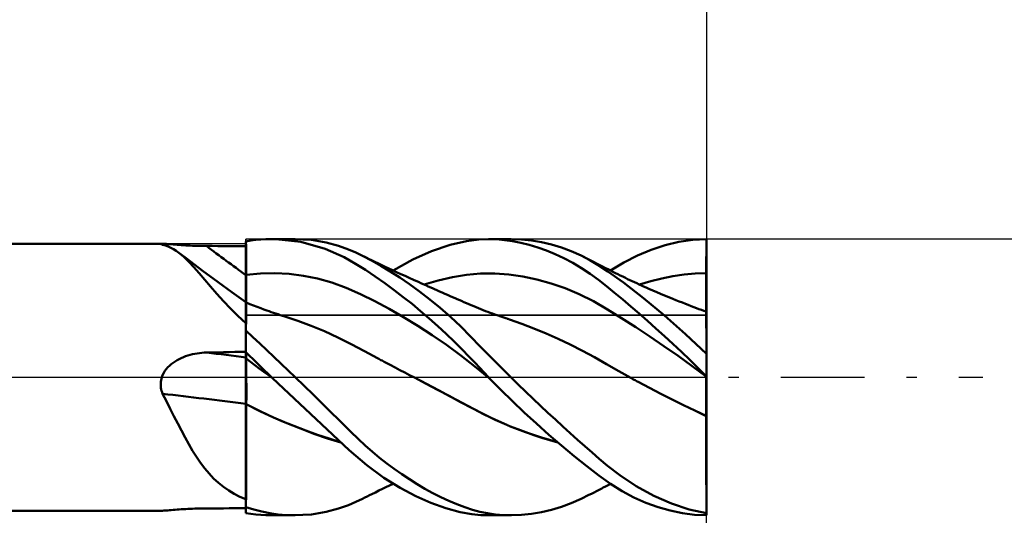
# Model space of a CAD drawing. Header units: millimetres. Extents: x -53 to 76, y -37 to 40.
# Tile 4 of 7: x 11 to 32, y -3 to 8. Entities that reach past the tile are written whole.
import ezdxf

# ---------------------------------------------------------------- set-up
doc = ezdxf.new("R2010")
doc.units = ezdxf.units.MM
doc.header["$LTSCALE"] = 4.55
doc.linetypes.add('LONGDASH_DASH', pattern=[0.85, 0.4, -0.2, 0.05, -0.2])
for name, color, linetype in [('1', 4, 'CONTINUOUS'), ('2', 7, 'CONTINUOUS'), ('4', 2, 'LONGDASH_DASH'), ('CUT', 1, 'CONTINUOUS'), ('NOCUT', 7, 'CONTINUOUS'), ('SK2', 7, 'CONTINUOUS'), ('SK4', 2, 'LONGDASH_DASH')]:
    doc.layers.add(name, color=color, linetype=linetype)

msp = doc.modelspace()

# ---------------------------------------------------------------- linework, layer by layer
at = {"layer": '1', "color": 4, "linetype": 'CONTINUOUS', "lineweight": 50}
for p, q in [((16.323, 2.991), (16.432, 2.997)), ((16.432, 2.997), (16.541, 3)), ((16.651, 2.999), (16.541, 3)), ((16.559, 3), (17.068, 3)), ((17.189, 2.939), (16.651, 2.999)), ((17.42, 2.981), (17.048, 3)), ((21.058, 2.992), (21.268, 3)), ((21.267, 3), (21.75, 3)), ((21.44, 2.995), (21.268, 3)), ((21.615, 2.979), (21.44, 2.995)), ((21.982, 2.991), (21.766, 3)), ((25.704, 2.984), (26, 3)), ((25.999, 2.89), (26, 2.995)), ((25.999, 2.89), (26, 2.995)), ((26, 2.999), (26, 3)), ((26, 2.998), (26, 2.999)), ((26, 2.997), (26, 2.998)), ((26, 2.997), (26, 2.997)), ((26, 2.996), (26, 2.997)), ((26, 2.995), (26, 2.996)), ((26, 2.89), (26, 2.995)), ((0.173, 2.9), (14.172, 2.9)), ((14.148, 2.895), (14.149, 2.897)), ((14.15, 2.893), (14.148, 2.895)), ((14.149, 2.897), (14.151, 2.898)), ((14.153, 2.891), (14.15, 2.893)), ((14.151, 2.898), (14.156, 2.899)), ((14.158, 2.889), (14.153, 2.891)), ((14.156, 2.899), (14.163, 2.9)), ((14.164, 2.887), (14.158, 2.889)), ((14.163, 2.9), (14.172, 2.9)), ((14.171, 2.884), (14.164, 2.887)), ((14.18, 2.881), (14.171, 2.884)), ((14.191, 2.9), (14.172, 2.9)), ((14.19, 2.878), (14.18, 2.881)), ((14.251, 2.86), (14.19, 2.878)), ((14.213, 2.898), (14.191, 2.9)), ((14.24, 2.897), (14.213, 2.898)), ((14.27, 2.895), (14.24, 2.897)), ((14.311, 2.838), (14.251, 2.86)), ((14.303, 2.892), (14.27, 2.895)), ((14.339, 2.889), (14.303, 2.892)), ((14.37, 2.811), (14.311, 2.838)), ((14.378, 2.886), (14.339, 2.889)), ((14.428, 2.779), (14.37, 2.811)), ((14.418, 2.883), (14.378, 2.886)), ((14.461, 2.879), (14.418, 2.883)), ((14.504, 2.876), (14.461, 2.879)), ((14.549, 2.873), (14.504, 2.876)), ((14.595, 2.87), (14.549, 2.873)), ((14.643, 2.867), (14.595, 2.87)), ((14.691, 2.864), (14.643, 2.867)), ((14.739, 2.861), (14.691, 2.864)), ((14.788, 2.859), (14.739, 2.861)), ((14.838, 2.857), (14.788, 2.859)), ((14.888, 2.855), (14.838, 2.857)), ((14.939, 2.853), (14.888, 2.855)), ((14.99, 2.852), (14.939, 2.853)), ((15.041, 2.851), (14.99, 2.852)), ((15.092, 2.85), (15.041, 2.851)), ((15.143, 2.85), (15.092, 2.85)), ((15.265, 2.85), (15.143, 2.85)), ((15.388, 2.849), (15.265, 2.85)), ((15.51, 2.849), (15.388, 2.849)), ((15.633, 2.848), (15.51, 2.849)), ((15.755, 2.848), (15.633, 2.848)), ((15.878, 2.847), (15.755, 2.848)), ((16, 2.847), (15.878, 2.847)), ((16, 2.95), (16.107, 2.968)), ((16, 2.949), (16, 2.95)), ((16, 2.948), (16, 2.949)), ((16, 2.947), (16, 2.948)), ((16, 2.946), (16, 2.947)), ((16, 2.947), (16, 2.947)), ((16, 2.945), (16, 2.946)), ((16.001, 2.842), (16, 2.945)), ((16.001, 2.842), (16, 2.945)), ((16, 2.932), (16, 2.945)), ((16, 2.847), (16, 2.945)), ((16, 2.918), (16, 2.932)), ((16, 2.905), (16, 2.918)), ((16, 2.892), (16, 2.905)), ((16, 2.878), (16, 2.892)), ((16, 2.865), (16, 2.878)), ((16, 2.852), (16, 2.865)), ((16, 2.762), (16, 2.852)), ((16.001, 2.739), (16.001, 2.842)), ((16.001, 2.739), (16.001, 2.842)), ((16.107, 2.968), (16.215, 2.981)), ((16.215, 2.981), (16.323, 2.991)), ((17.718, 2.791), (17.189, 2.939)), ((17.743, 2.927), (17.42, 2.981)), ((18.13, 2.608), (17.718, 2.791)), ((18.012, 2.854), (17.743, 2.927)), ((18.225, 2.777), (18.012, 2.854)), ((20.032, 2.736), (20.434, 2.874)), ((20.434, 2.874), (20.791, 2.958)), ((20.791, 2.958), (21.058, 2.992)), ((21.79, 2.954), (21.615, 2.979)), ((21.969, 2.918), (21.79, 2.954)), ((22.151, 2.873), (21.969, 2.918)), ((22.199, 2.968), (21.982, 2.991)), ((22.337, 2.816), (22.151, 2.873)), ((22.417, 2.931), (22.199, 2.968)), ((22.525, 2.749), (22.337, 2.816)), ((22.633, 2.88), (22.417, 2.931)), ((22.85, 2.815), (22.633, 2.88)), ((23.064, 2.735), (22.85, 2.815)), ((24.801, 2.77), (25.101, 2.868)), ((25.101, 2.868), (25.403, 2.939)), ((25.403, 2.939), (25.704, 2.984)), ((25.998, 2.679), (25.999, 2.784)), ((25.998, 2.679), (25.999, 2.784)), ((25.999, 2.784), (25.999, 2.89)), ((25.999, 2.784), (25.999, 2.89)), ((26, 2.784), (26, 2.89)), ((26, 2.679), (26, 2.784)), ((14.486, 2.742), (14.428, 2.779)), ((14.544, 2.7), (14.486, 2.742)), ((14.651, 2.611), (14.544, 2.7)), ((14.669, 2.605), (14.544, 2.7)), ((14.759, 2.507), (14.651, 2.611)), ((14.794, 2.511), (14.669, 2.605)), ((16, 2.672), (16, 2.762)), ((16, 2.582), (16, 2.672)), ((16, 2.492), (16, 2.582)), ((16.002, 2.635), (16.001, 2.739)), ((16.002, 2.635), (16.001, 2.739)), ((16.003, 2.532), (16.002, 2.635)), ((16.003, 2.532), (16.002, 2.635)), ((18.38, 2.465), (18.13, 2.608)), ((18.384, 2.707), (18.225, 2.777)), ((18.528, 2.639), (18.384, 2.707)), ((18.727, 2.536), (18.528, 2.639)), ((18.578, 2.614), (18.528, 2.639)), ((18.627, 2.59), (18.578, 2.614)), ((18.677, 2.565), (18.627, 2.59)), ((19.625, 2.553), (20.032, 2.736)), ((22.715, 2.671), (22.525, 2.749)), ((22.906, 2.582), (22.715, 2.671)), ((23.097, 2.481), (22.906, 2.582)), ((23.277, 2.64), (23.064, 2.735)), ((23.334, 2.613), (23.277, 2.641)), ((23.465, 2.544), (23.277, 2.64)), ((23.39, 2.586), (23.334, 2.613)), ((23.446, 2.558), (23.39, 2.586)), ((24.207, 2.495), (24.502, 2.646)), ((24.502, 2.646), (24.801, 2.77)), ((25.997, 2.574), (25.998, 2.679)), ((25.997, 2.574), (25.998, 2.679)), ((25.997, 2.469), (25.997, 2.574)), ((25.997, 2.469), (25.997, 2.574)), ((26, 2.574), (26, 2.679)), ((26, 2.469), (26, 2.574)), ((14.871, 2.389), (14.759, 2.507)), ((15.05, 2.32), (14.794, 2.511)), ((14.986, 2.258), (14.871, 2.389)), ((16, 2.402), (16, 2.492)), ((16, 2.312), (16, 2.402)), ((16.003, 2.429), (16.003, 2.532)), ((16.003, 2.429), (16.003, 2.532)), ((16.004, 2.326), (16.003, 2.429)), ((16.004, 2.326), (16.003, 2.429)), ((18.594, 2.331), (18.38, 2.465)), ((18.727, 2.541), (18.677, 2.565)), ((18.802, 2.505), (18.727, 2.541)), ((18.929, 2.422), (18.727, 2.536)), ((18.877, 2.469), (18.802, 2.505)), ((18.952, 2.433), (18.877, 2.469)), ((19.132, 2.299), (18.929, 2.422)), ((19.026, 2.397), (18.952, 2.433)), ((19.104, 2.361), (19.026, 2.397)), ((19.182, 2.324), (19.104, 2.361)), ((19.2, 2.316), (19.625, 2.553)), ((23.288, 2.368), (23.097, 2.481)), ((23.477, 2.244), (23.288, 2.368)), ((23.503, 2.53), (23.446, 2.558)), ((23.649, 2.435), (23.465, 2.544)), ((23.559, 2.501), (23.503, 2.53)), ((23.615, 2.473), (23.559, 2.501)), ((23.671, 2.444), (23.615, 2.473)), ((23.862, 2.295), (23.649, 2.435)), ((23.727, 2.414), (23.671, 2.444)), ((23.757, 2.399), (23.727, 2.414)), ((23.81, 2.371), (23.757, 2.399)), ((23.863, 2.344), (23.81, 2.371)), ((23.917, 2.316), (24.207, 2.495)), ((25.996, 2.363), (25.997, 2.469)), ((25.996, 2.363), (25.997, 2.469)), ((25.996, 2.258), (25.996, 2.363)), ((25.996, 2.258), (25.996, 2.363)), ((26, 2.363), (26, 2.469)), ((26, 2.258), (26, 2.363)), ((15.106, 2.118), (14.986, 2.258)), ((15.394, 2.066), (15.05, 2.32)), ((16, 2.222), (16, 2.312)), ((16, 2.222), (16.001, 2.222)), ((16, 2.148), (16, 2.222)), ((16, 2.076), (16, 2.148)), ((16.001, 2.222), (16.002, 2.222)), ((16.001, 2.222), (16.001, 2.222)), ((16.002, 2.222), (16.004, 2.222)), ((16.004, 2.222), (16.004, 2.326)), ((16.004, 2.222), (16.004, 2.326)), ((16.004, 2.222), (16.315, 2.252)), ((16.005, 2.183), (16.004, 2.222)), ((16.005, 2.183), (16.004, 2.222)), ((16.005, 2.144), (16.005, 2.183)), ((16.005, 2.144), (16.005, 2.183)), ((16.005, 2.106), (16.005, 2.144)), ((16.005, 2.106), (16.005, 2.144)), ((16.315, 2.252), (16.626, 2.258)), ((16.936, 2.242), (16.626, 2.258)), ((17.247, 2.203), (16.936, 2.242)), ((17.557, 2.141), (17.247, 2.203)), ((17.868, 2.055), (17.557, 2.141)), ((18.806, 2.19), (18.594, 2.331)), ((19.014, 2.044), (18.806, 2.19)), ((19.34, 2.165), (19.132, 2.299)), ((19.272, 2.282), (19.182, 2.324)), ((19.363, 2.24), (19.272, 2.282)), ((19.554, 2.019), (19.34, 2.165)), ((19.454, 2.199), (19.363, 2.24)), ((19.545, 2.157), (19.454, 2.199)), ((19.636, 2.116), (19.545, 2.157)), ((20.176, 2.102), (20.483, 2.175)), ((20.483, 2.175), (20.789, 2.226)), ((20.789, 2.226), (21.095, 2.254)), ((21.095, 2.254), (21.402, 2.256)), ((21.708, 2.233), (21.402, 2.256)), ((22.014, 2.188), (21.708, 2.233)), ((22.32, 2.123), (22.014, 2.188)), ((23.656, 2.114), (23.477, 2.244)), ((24.196, 2.056), (23.862, 2.295)), ((23.916, 2.317), (23.863, 2.344)), ((23.969, 2.29), (23.916, 2.317)), ((24.023, 2.263), (23.969, 2.29)), ((24.076, 2.236), (24.023, 2.263)), ((24.129, 2.21), (24.076, 2.236)), ((24.182, 2.184), (24.129, 2.21)), ((24.24, 2.156), (24.182, 2.184)), ((24.289, 2.132), (24.24, 2.156)), ((24.79, 2.085), (25.031, 2.145)), ((25.031, 2.145), (25.272, 2.193)), ((25.272, 2.193), (25.513, 2.228)), ((25.513, 2.228), (25.754, 2.25)), ((25.754, 2.25), (25.996, 2.258)), ((25.995, 2.219), (25.996, 2.258)), ((25.995, 2.219), (25.996, 2.258)), ((25.995, 2.18), (25.995, 2.219)), ((25.995, 2.18), (25.995, 2.219)), ((25.995, 2.141), (25.995, 2.18)), ((25.995, 2.141), (25.995, 2.18)), ((25.995, 2.103), (25.995, 2.141)), ((25.995, 2.103), (25.995, 2.141)), ((25.996, 2.258), (25.996, 2.258)), ((25.996, 2.258), (25.997, 2.258)), ((25.997, 2.258), (25.998, 2.258)), ((25.998, 2.258), (25.999, 2.258)), ((25.999, 2.258), (26, 2.258)), ((25.999, 2.258), (25.999, 2.258)), ((26, 2.219), (26, 2.258)), ((26, 2.18), (26, 2.219)), ((26, 2.141), (26, 2.18)), ((26, 2.102), (26, 2.141)), ((15.232, 1.97), (15.106, 2.118)), ((15.367, 1.814), (15.232, 1.97)), ((15.696, 1.846), (15.394, 2.066)), ((16, 2.007), (16, 2.076)), ((16, 1.941), (16, 2.007)), ((16, 1.877), (16, 1.941)), ((16.005, 2.069), (16.005, 2.106)), ((16.005, 2.069), (16.005, 2.106)), ((16.006, 2.032), (16.005, 2.069)), ((16.006, 2.032), (16.005, 2.069)), ((16.006, 1.996), (16.006, 2.032)), ((16.006, 1.996), (16.006, 2.032)), ((16.006, 1.961), (16.006, 1.996)), ((16.006, 1.961), (16.006, 1.996)), ((16.006, 1.926), (16.006, 1.961)), ((16.006, 1.926), (16.006, 1.961)), ((16.007, 1.893), (16.006, 1.926)), ((16.007, 1.893), (16.006, 1.926)), ((18.178, 1.941), (17.868, 2.055)), ((18.489, 1.802), (18.178, 1.941)), ((19.218, 1.894), (19.014, 2.044)), ((19.772, 1.86), (19.554, 2.019)), ((19.69, 2.092), (19.636, 2.116)), ((19.744, 2.068), (19.69, 2.092)), ((19.797, 2.044), (19.744, 2.068)), ((19.851, 2.02), (19.797, 2.044)), ((19.905, 1.996), (19.851, 2.02)), ((19.87, 2.011), (20.176, 2.102)), ((19.958, 1.972), (19.905, 1.996)), ((20.012, 1.948), (19.958, 1.972)), ((20.066, 1.924), (20.012, 1.948)), ((22.627, 2.038), (22.32, 2.123)), ((22.933, 1.932), (22.627, 2.038)), ((23.239, 1.803), (22.933, 1.932)), ((23.829, 1.978), (23.656, 2.114)), ((24.004, 1.836), (23.829, 1.978)), ((24.635, 1.718), (24.196, 2.056)), ((24.339, 2.108), (24.289, 2.132)), ((24.388, 2.085), (24.339, 2.108)), ((24.438, 2.062), (24.388, 2.085)), ((24.488, 2.039), (24.438, 2.062)), ((24.537, 2.016), (24.488, 2.039)), ((24.587, 1.993), (24.537, 2.016)), ((24.549, 2.011), (24.79, 2.085)), ((24.636, 1.971), (24.587, 1.993)), ((24.692, 1.946), (24.636, 1.971)), ((24.748, 1.921), (24.692, 1.946)), ((25.993, 1.917), (25.994, 1.953)), ((25.993, 1.917), (25.994, 1.953)), ((25.994, 2.065), (25.995, 2.103)), ((25.994, 2.065), (25.995, 2.103)), ((25.994, 2.027), (25.994, 2.065)), ((25.994, 2.027), (25.994, 2.065)), ((25.994, 1.99), (25.994, 2.027)), ((25.994, 1.99), (25.994, 2.027)), ((25.994, 1.953), (25.994, 1.99)), ((25.994, 1.953), (25.994, 1.99)), ((26, 2.064), (26, 2.102)), ((26, 2.026), (26, 2.064)), ((26, 1.988), (26, 2.026)), ((26, 1.951), (26, 1.988)), ((26, 1.915), (26, 1.951)), ((15.512, 1.653), (15.367, 1.814)), ((16, 1.629), (15.696, 1.846)), ((16, 1.818), (16, 1.877)), ((16, 1.763), (16, 1.818)), ((16, 1.713), (16, 1.763)), ((16, 1.668), (16, 1.713)), ((16.007, 1.861), (16.007, 1.893)), ((16.007, 1.861), (16.007, 1.893)), ((16.007, 1.829), (16.007, 1.861)), ((16.007, 1.829), (16.007, 1.861)), ((16.007, 1.799), (16.007, 1.829)), ((16.007, 1.799), (16.007, 1.829)), ((16.007, 1.771), (16.007, 1.799)), ((16.007, 1.771), (16.007, 1.799)), ((16.008, 1.743), (16.007, 1.771)), ((16.008, 1.743), (16.007, 1.771)), ((16.008, 1.717), (16.008, 1.743)), ((16.008, 1.717), (16.008, 1.743)), ((16.008, 1.692), (16.008, 1.717)), ((16.008, 1.692), (16.008, 1.717)), ((18.8, 1.648), (18.489, 1.802)), ((19.416, 1.742), (19.218, 1.894)), ((19.607, 1.59), (19.416, 1.742)), ((19.993, 1.689), (19.772, 1.86)), ((20.091, 1.913), (20.066, 1.924)), ((20.148, 1.888), (20.091, 1.913)), ((20.205, 1.863), (20.148, 1.888)), ((20.262, 1.838), (20.205, 1.863)), ((20.319, 1.813), (20.262, 1.838)), ((20.375, 1.788), (20.319, 1.813)), ((20.432, 1.763), (20.375, 1.788)), ((20.489, 1.739), (20.432, 1.763)), ((20.546, 1.714), (20.489, 1.739)), ((20.572, 1.703), (20.546, 1.714)), ((23.545, 1.65), (23.239, 1.803)), ((24.181, 1.688), (24.004, 1.836)), ((25.093, 1.341), (24.635, 1.718)), ((24.834, 1.884), (24.748, 1.921)), ((24.92, 1.847), (24.834, 1.884)), ((25.005, 1.811), (24.92, 1.847)), ((25.091, 1.775), (25.005, 1.811)), ((25.18, 1.738), (25.091, 1.775)), ((25.27, 1.701), (25.18, 1.738)), ((25.992, 1.749), (25.993, 1.781)), ((25.992, 1.749), (25.993, 1.781)), ((25.992, 1.718), (25.992, 1.749)), ((25.992, 1.718), (25.992, 1.749)), ((25.992, 1.689), (25.992, 1.718)), ((25.992, 1.689), (25.992, 1.718)), ((25.993, 1.881), (25.993, 1.917)), ((25.993, 1.881), (25.993, 1.917)), ((25.993, 1.847), (25.993, 1.881)), ((25.993, 1.847), (25.993, 1.881)), ((25.993, 1.813), (25.993, 1.847)), ((25.993, 1.813), (25.993, 1.847)), ((25.993, 1.781), (25.993, 1.813)), ((25.993, 1.781), (25.993, 1.813)), ((26, 1.88), (26, 1.915)), ((26, 1.845), (26, 1.88)), ((26, 1.811), (26, 1.845)), ((26, 1.778), (26, 1.811)), ((26, 1.746), (26, 1.778)), ((26, 1.716), (26, 1.746)), ((26, 1.686), (26, 1.716)), ((15.664, 1.492), (15.512, 1.653)), ((16, 1.629), (16, 1.668)), ((16, 1.172), (16, 1.629)), ((16.001, 1.622), (16, 1.623)), ((16.003, 1.622), (16.001, 1.622)), ((16.004, 1.621), (16.003, 1.622)), ((16.003, 1.529), (16.004, 1.562)), ((16.003, 1.529), (16.004, 1.562)), ((16.003, 1.489), (16.003, 1.529)), ((16.003, 1.489), (16.003, 1.529)), ((16.005, 1.621), (16.004, 1.621)), ((16.004, 1.588), (16.005, 1.606)), ((16.004, 1.588), (16.005, 1.606)), ((16.004, 1.562), (16.004, 1.588)), ((16.004, 1.562), (16.004, 1.588)), ((16.006, 1.621), (16.005, 1.621)), ((16.005, 1.617), (16.006, 1.621)), ((16.005, 1.617), (16.006, 1.621)), ((16.005, 1.606), (16.005, 1.617)), ((16.005, 1.606), (16.005, 1.617)), ((16.006, 1.618), (16.006, 1.621)), ((16.006, 1.621), (16.006, 1.621)), ((16.085, 1.588), (16.006, 1.621)), ((16.007, 1.61), (16.006, 1.618)), ((16.007, 1.598), (16.007, 1.61)), ((16.007, 1.581), (16.007, 1.598)), ((16.008, 1.559), (16.007, 1.581)), ((16.008, 1.669), (16.008, 1.692)), ((16.008, 1.669), (16.008, 1.692)), ((16.008, 1.647), (16.008, 1.669)), ((16.008, 1.647), (16.008, 1.669)), ((16.008, 1.643), (16.008, 1.647)), ((16.008, 1.643), (16.008, 1.647)), ((16.008, 1.638), (16.008, 1.643)), ((16.008, 1.638), (16.008, 1.643)), ((16.008, 1.633), (16.008, 1.638)), ((16.008, 1.633), (16.008, 1.638)), ((16.008, 1.628), (16.008, 1.633)), ((16.008, 1.628), (16.008, 1.633)), ((16.008, 1.624), (16.008, 1.628)), ((16.008, 1.624), (16.008, 1.628)), ((16.008, 1.62), (16.008, 1.624)), ((16.008, 1.62), (16.008, 1.624)), ((16.008, 1.532), (16.008, 1.559)), ((16.164, 1.556), (16.085, 1.588)), ((16.244, 1.526), (16.164, 1.556)), ((16.323, 1.496), (16.244, 1.526)), ((19.11, 1.482), (18.8, 1.648)), ((19.793, 1.436), (19.607, 1.59)), ((20.216, 1.505), (19.993, 1.689)), ((20.44, 1.309), (20.216, 1.505)), ((20.625, 1.679), (20.572, 1.703)), ((20.679, 1.656), (20.625, 1.679)), ((20.733, 1.633), (20.679, 1.656)), ((20.787, 1.61), (20.733, 1.633)), ((20.84, 1.587), (20.787, 1.61)), ((20.894, 1.564), (20.84, 1.587)), ((20.947, 1.541), (20.894, 1.564)), ((21.001, 1.518), (20.947, 1.541)), ((21.051, 1.497), (21.001, 1.518)), ((21.101, 1.477), (21.051, 1.497)), ((23.852, 1.472), (23.545, 1.65)), ((24.36, 1.536), (24.181, 1.688)), ((24.54, 1.38), (24.36, 1.536)), ((25.339, 1.674), (25.27, 1.701)), ((25.408, 1.646), (25.339, 1.674)), ((25.477, 1.619), (25.408, 1.646)), ((25.545, 1.592), (25.477, 1.619)), ((25.606, 1.569), (25.545, 1.592)), ((25.666, 1.546), (25.606, 1.569)), ((25.726, 1.523), (25.666, 1.546)), ((25.787, 1.5), (25.726, 1.523)), ((25.838, 1.481), (25.787, 1.5)), ((25.991, 1.539), (25.992, 1.56)), ((25.991, 1.539), (25.992, 1.56)), ((25.991, 1.519), (25.991, 1.539)), ((25.991, 1.519), (25.991, 1.539)), ((25.991, 1.501), (25.991, 1.519)), ((25.991, 1.501), (25.991, 1.519)), ((25.991, 1.484), (25.991, 1.501)), ((25.991, 1.484), (25.991, 1.501)), ((25.992, 1.661), (25.992, 1.689)), ((25.992, 1.661), (25.992, 1.689)), ((25.992, 1.633), (25.992, 1.661)), ((25.992, 1.633), (25.992, 1.661)), ((25.992, 1.608), (25.992, 1.633)), ((25.992, 1.608), (25.992, 1.633)), ((25.992, 1.583), (25.992, 1.608)), ((25.992, 1.583), (25.992, 1.608)), ((25.992, 1.56), (25.992, 1.583)), ((25.992, 1.56), (25.992, 1.583)), ((26, 1.658), (26, 1.686)), ((26, 1.63), (26, 1.658)), ((26, 1.605), (26, 1.63)), ((26, 1.58), (26, 1.605)), ((26, 1.557), (26, 1.58)), ((26, 1.536), (26, 1.557)), ((26, 1.516), (26, 1.536)), ((26, 1.497), (26, 1.516)), ((26, 1.48), (26, 1.497)), ((15.827, 1.332), (15.664, 1.492)), ((16, 1.172), (15.827, 1.332)), ((16.001, 1.261), (16.002, 1.328)), ((16.001, 1.261), (16.002, 1.328)), ((16.002, 1.388), (16.003, 1.442)), ((16.002, 1.388), (16.003, 1.442)), ((16.002, 1.328), (16.002, 1.388)), ((16.002, 1.328), (16.002, 1.388)), ((16.003, 1.442), (16.003, 1.489)), ((16.003, 1.442), (16.003, 1.489)), ((16.389, 1.472), (16.323, 1.496)), ((16.455, 1.448), (16.389, 1.472)), ((16.503, 1.431), (16.455, 1.448)), ((16.551, 1.414), (16.503, 1.431)), ((16.6, 1.398), (16.551, 1.414)), ((16.648, 1.382), (16.6, 1.398)), ((16.697, 1.366), (16.648, 1.382)), ((16.745, 1.35), (16.697, 1.366)), ((16.793, 1.335), (16.745, 1.35)), ((16.842, 1.32), (16.793, 1.335)), ((17.13, 1.225), (16.842, 1.32)), ((19.421, 1.305), (19.11, 1.482)), ((19.731, 1.116), (19.421, 1.305)), ((19.98, 1.276), (19.793, 1.436)), ((20.663, 1.101), (20.44, 1.309)), ((21.152, 1.456), (21.101, 1.477)), ((21.202, 1.437), (21.152, 1.456)), ((21.253, 1.417), (21.202, 1.437)), ((21.303, 1.399), (21.253, 1.417)), ((21.354, 1.38), (21.303, 1.399)), ((21.404, 1.362), (21.354, 1.38)), ((21.455, 1.345), (21.404, 1.362)), ((21.536, 1.317), (21.455, 1.345)), ((21.557, 1.31), (21.536, 1.318)), ((21.578, 1.303), (21.557, 1.31)), ((21.6, 1.296), (21.578, 1.303)), ((21.621, 1.289), (21.6, 1.296)), ((21.642, 1.282), (21.621, 1.289)), ((24.158, 1.282), (23.852, 1.472)), ((24.722, 1.221), (24.54, 1.38)), ((25.549, 0.936), (25.093, 1.341)), ((25.89, 1.462), (25.838, 1.481)), ((25.941, 1.443), (25.89, 1.462)), ((25.993, 1.424), (25.941, 1.443)), ((25.991, 1.468), (25.991, 1.484)), ((25.991, 1.468), (25.991, 1.484)), ((25.991, 1.455), (25.991, 1.468)), ((25.991, 1.443), (25.991, 1.455)), ((25.991, 1.443), (25.991, 1.455)), ((25.991, 1.433), (25.991, 1.443)), ((25.991, 1.433), (25.991, 1.443)), ((25.991, 1.424), (25.991, 1.433)), ((25.991, 1.424), (25.991, 1.433)), ((25.993, 1.42), (25.993, 1.424)), ((25.993, 1.42), (25.993, 1.424)), ((25.994, 1.423), (25.993, 1.424)), ((25.994, 1.41), (25.993, 1.42)), ((25.994, 1.41), (25.993, 1.42)), ((25.995, 1.423), (25.994, 1.423)), ((25.994, 1.393), (25.994, 1.41)), ((25.994, 1.393), (25.994, 1.41)), ((25.995, 1.369), (25.994, 1.393)), ((25.995, 1.369), (25.994, 1.393)), ((25.996, 1.423), (25.995, 1.423)), ((25.995, 1.339), (25.995, 1.369)), ((25.995, 1.339), (25.995, 1.369)), ((25.995, 1.302), (25.995, 1.339)), ((25.995, 1.302), (25.995, 1.339)), ((25.996, 1.259), (25.995, 1.302)), ((25.996, 1.259), (25.995, 1.302)), ((25.998, 1.422), (25.996, 1.423)), ((25.999, 1.422), (25.998, 1.422)), ((26, 1.421), (25.999, 1.422)), ((26, 1.465), (26, 1.48)), ((26, 1.452), (26, 1.465)), ((26, 1.44), (26, 1.452)), ((26, 1.429), (26, 1.44)), ((26, 1.421), (26, 1.429)), ((26, -3), (26, 1.421)), ((16, 1.108), (16.001, 1.187)), ((16, 1.108), (16.001, 1.187)), ((16, 1.146), (16, 1.172)), ((16, -2.95), (16, 1.146)), ((16, 1.023), (16, 1.108)), ((16, 1.022), (16, 1.108)), ((16.001, 1.187), (16.001, 1.261)), ((16.001, 1.187), (16.001, 1.261)), ((17.418, 1.118), (17.13, 1.225)), ((17.707, 0.999), (17.418, 1.118)), ((20.042, 0.916), (19.731, 1.116)), ((20.165, 1.111), (19.98, 1.276)), ((20.349, 0.941), (20.165, 1.111)), ((20.879, 0.887), (20.663, 1.101)), ((21.664, 1.274), (21.642, 1.282)), ((21.673, 1.271), (21.664, 1.274)), ((21.682, 1.268), (21.673, 1.271)), ((21.691, 1.265), (21.682, 1.268)), ((21.7, 1.262), (21.691, 1.265)), ((21.709, 1.259), (21.7, 1.262)), ((21.717, 1.256), (21.709, 1.259)), ((21.726, 1.253), (21.717, 1.256)), ((21.989, 1.158), (21.726, 1.253)), ((22.252, 1.056), (21.989, 1.158)), ((24.464, 1.085), (24.158, 1.282)), ((24.771, 0.883), (24.464, 1.085)), ((24.904, 1.059), (24.722, 1.221)), ((25.996, 1.21), (25.996, 1.259)), ((25.996, 1.21), (25.996, 1.259)), ((25.997, 1.154), (25.996, 1.21)), ((25.997, 1.155), (25.996, 1.21)), ((25.997, 1.093), (25.997, 1.155)), ((25.997, 1.093), (25.997, 1.154)), ((25.998, 1.026), (25.997, 1.093)), ((25.998, 1.026), (25.997, 1.093)), ((16.15, 0.873), (16, 1.016)), ((16.301, 0.73), (16.15, 0.873)), ((17.995, 0.865), (17.707, 0.999)), ((18.283, 0.718), (17.995, 0.865)), ((20.353, 0.702), (20.042, 0.916)), ((20.53, 0.767), (20.349, 0.941)), ((21.089, 0.67), (20.879, 0.887)), ((22.516, 0.948), (22.252, 1.056)), ((22.779, 0.832), (22.516, 0.948)), ((25.077, 0.676), (24.771, 0.883)), ((25.087, 0.893), (24.904, 1.059)), ((25.271, 0.724), (25.087, 0.893)), ((26, 0.504), (25.549, 0.936)), ((25.998, 0.953), (25.998, 1.026)), ((25.998, 0.953), (25.998, 1.026)), ((25.998, 0.875), (25.998, 0.953)), ((25.998, 0.874), (25.998, 0.953)), ((25.999, 0.791), (25.998, 0.875)), ((25.999, 0.791), (25.998, 0.874)), ((16.454, 0.585), (16.301, 0.73)), ((18.571, 0.564), (18.283, 0.718)), ((20.663, 0.474), (20.353, 0.702)), ((20.695, 0.602), (20.53, 0.767)), ((21.303, 0.448), (21.089, 0.67)), ((23.042, 0.708), (22.779, 0.832)), ((23.306, 0.574), (23.042, 0.708)), ((25.383, 0.463), (25.077, 0.676)), ((25.455, 0.551), (25.271, 0.724)), ((25.999, 0.703), (25.999, 0.791)), ((25.999, 0.703), (25.999, 0.791)), ((26, 0.61), (25.999, 0.703)), ((26, 0.61), (25.999, 0.703)), ((14.595, 0.416), (14.642, 0.436)), ((14.642, 0.436), (14.69, 0.454)), ((14.69, 0.454), (14.739, 0.471)), ((14.739, 0.471), (14.788, 0.485)), ((14.788, 0.485), (14.838, 0.497)), ((14.838, 0.497), (14.888, 0.508)), ((14.888, 0.508), (14.938, 0.517)), ((14.938, 0.517), (14.989, 0.524)), ((14.989, 0.524), (15.04, 0.53)), ((15.04, 0.53), (15.092, 0.533)), ((15.092, 0.533), (15.143, 0.535)), ((15.143, 0.535), (15.265, 0.538)), ((15.265, 0.538), (15.388, 0.54)), ((15.388, 0.54), (15.51, 0.543)), ((15.51, 0.543), (15.633, 0.545)), ((15.633, 0.545), (15.755, 0.548)), ((15.755, 0.548), (15.878, 0.55)), ((15.878, 0.55), (16, 0.552)), ((16.079, 0.467), (16, 0.545)), ((16.001, 0.524), (16, 0.544)), ((16.001, 0.524), (16, 0.544)), ((16.001, 0.504), (16.001, 0.524)), ((16.001, 0.504), (16.001, 0.524)), ((16.002, 0.483), (16.001, 0.504)), ((16.002, 0.483), (16.001, 0.504)), ((16.003, 0.463), (16.002, 0.483)), ((16.003, 0.463), (16.002, 0.483)), ((16.003, 0.443), (16.003, 0.463)), ((16.003, 0.443), (16.003, 0.463)), ((16.004, 0.423), (16.003, 0.443)), ((16.004, 0.423), (16.003, 0.443)), ((16.158, 0.389), (16.079, 0.467)), ((16.607, 0.439), (16.454, 0.585)), ((16.761, 0.293), (16.607, 0.439)), ((18.859, 0.411), (18.571, 0.564)), ((20.974, 0.23), (20.663, 0.474)), ((20.841, 0.452), (20.695, 0.602)), ((20.967, 0.318), (20.841, 0.452)), ((21.525, 0.223), (21.303, 0.448)), ((23.569, 0.432), (23.306, 0.574)), ((23.832, 0.281), (23.569, 0.432)), ((25.689, 0.242), (25.383, 0.463)), ((25.638, 0.376), (25.455, 0.551)), ((26, 0.512), (26, 0.61)), ((26, 0.512), (26, 0.61)), ((14.269, 0.176), (14.302, 0.215)), ((14.302, 0.215), (14.338, 0.25)), ((14.338, 0.25), (14.377, 0.284)), ((14.377, 0.284), (14.418, 0.315)), ((14.418, 0.315), (14.46, 0.344)), ((14.46, 0.344), (14.504, 0.37)), ((14.504, 0.37), (14.549, 0.394)), ((14.549, 0.394), (14.595, 0.416)), ((16.001, 0.405), (16, 0.406)), ((16.001, 0.405), (16.001, 0.405)), ((16.002, 0.404), (16.001, 0.405)), ((16.003, 0.404), (16.002, 0.404)), ((16.004, 0.403), (16.003, 0.404)), ((16.004, 0.402), (16.004, 0.423)), ((16.004, 0.402), (16.004, 0.423)), ((16.1, 0.331), (16.004, 0.403)), ((16.005, 0.394), (16.004, 0.402)), ((16.005, 0.394), (16.004, 0.402)), ((16.005, 0.385), (16.005, 0.394)), ((16.005, 0.385), (16.005, 0.394)), ((16.005, 0.373), (16.005, 0.385)), ((16.005, 0.373), (16.005, 0.385)), ((16.005, 0.36), (16.005, 0.373)), ((16.005, 0.36), (16.005, 0.373)), ((16.006, 0.346), (16.005, 0.36)), ((16.006, 0.346), (16.005, 0.36)), ((16.006, 0.33), (16.006, 0.346)), ((16.006, 0.33), (16.006, 0.346)), ((16.006, 0.312), (16.006, 0.33)), ((16.006, 0.312), (16.006, 0.33)), ((16.006, 0.293), (16.006, 0.312)), ((16.006, 0.293), (16.006, 0.312)), ((16.006, 0.273), (16.006, 0.293)), ((16.006, 0.273), (16.006, 0.293)), ((16.007, 0.251), (16.006, 0.273)), ((16.007, 0.251), (16.006, 0.273)), ((16.007, 0.228), (16.007, 0.251)), ((16.007, 0.228), (16.007, 0.251)), ((16.007, 0.203), (16.007, 0.228)), ((16.007, 0.203), (16.007, 0.228)), ((16.195, 0.261), (16.1, 0.331)), ((16.237, 0.311), (16.158, 0.389)), ((16.29, 0.19), (16.195, 0.261)), ((16.317, 0.233), (16.237, 0.311)), ((16.397, 0.155), (16.317, 0.233)), ((16.914, 0.147), (16.761, 0.293)), ((18.883, 0.398), (18.859, 0.411)), ((18.907, 0.385), (18.883, 0.398)), ((18.931, 0.372), (18.907, 0.385)), ((18.955, 0.36), (18.931, 0.372)), ((18.979, 0.347), (18.955, 0.36)), ((19.003, 0.334), (18.979, 0.347)), ((19.027, 0.322), (19.003, 0.334)), ((19.133, 0.266), (19.027, 0.322)), ((19.238, 0.211), (19.133, 0.266)), ((21.076, 0.202), (20.967, 0.318)), ((21.284, -0.018), (20.974, 0.23)), ((21.749, 0), (21.525, 0.223)), ((24.095, 0.131), (23.832, 0.281)), ((25.82, 0.198), (25.638, 0.376)), ((25.996, 0.013), (25.689, 0.242)), ((14.163, -0.032), (14.172, 0)), ((14.172, 0), (14.19, 0.047)), ((14.19, 0.047), (14.213, 0.093)), ((14.213, 0.093), (14.239, 0.136)), ((14.239, 0.136), (14.269, 0.176)), ((16.007, 0.178), (16.007, 0.203)), ((16.007, 0.178), (16.007, 0.203)), ((16.007, 0.151), (16.007, 0.178)), ((16.007, 0.151), (16.007, 0.178)), ((16.008, 0.123), (16.007, 0.151)), ((16.008, 0.123), (16.007, 0.151)), ((16.008, 0.094), (16.008, 0.123)), ((16.008, 0.094), (16.008, 0.123)), ((16.008, 0.063), (16.008, 0.094)), ((16.008, 0.063), (16.008, 0.094)), ((16.008, 0.032), (16.008, 0.063)), ((16.008, 0.032), (16.008, 0.063)), ((16.008, 0), (16.008, 0.032)), ((16.008, 0), (16.008, 0.032)), ((16.008, -0.049), (16.008, 0)), ((16.008, -0.049), (16.008, 0)), ((16.386, 0.12), (16.29, 0.19)), ((16.481, 0.051), (16.386, 0.12)), ((16.477, 0.078), (16.397, 0.155)), ((16.557, 0), (16.477, 0.078)), ((16.576, -0.018), (16.481, 0.051)), ((16.56, -0.003), (16.557, 0)), ((17.068, 0), (16.914, 0.147)), ((17.46, -0.379), (17.068, 0)), ((19.343, 0.156), (19.238, 0.211)), ((19.449, 0.101), (19.343, 0.156)), ((19.554, 0.045), (19.449, 0.101)), ((19.66, -0.01), (19.554, 0.045)), ((21.171, 0.1), (21.076, 0.202)), ((21.267, 0), (21.171, 0.1)), ((21.27, -0.003), (21.267, 0)), ((21.91, -0.157), (21.749, 0)), ((24.358, -0.015), (24.095, 0.131)), ((26, 0.018), (25.82, 0.198)), ((25.994, -0.013), (25.995, 0)), ((25.994, -0.013), (25.995, 0)), ((25.995, 0.013), (25.996, 0.013)), ((25.995, 0.013), (25.996, 0.013)), ((25.995, 0.012), (25.995, 0.013)), ((25.995, 0.012), (25.995, 0.013)), ((25.995, 0.011), (25.995, 0.012)), ((25.995, 0.011), (25.995, 0.012)), ((25.995, 0.009), (25.995, 0.011)), ((25.995, 0.009), (25.995, 0.011)), ((25.995, 0.006), (25.995, 0.009)), ((25.995, 0.006), (25.995, 0.009)), ((25.995, 0.003), (25.995, 0.006)), ((25.995, 0.003), (25.995, 0.006)), ((25.995, 0), (25.995, 0.003)), ((25.995, 0), (25.995, 0.003)), ((25.996, 0.014), (25.997, 0.015)), ((25.996, 0.014), (25.997, 0.015)), ((25.996, 0.013), (25.996, 0.014)), ((25.996, 0.013), (25.996, 0.014)), ((25.997, 0.012), (25.996, 0.013)), ((25.996, 0.013), (25.996, 0.013)), ((25.997, 0.016), (25.998, 0.016)), ((25.997, 0.016), (25.998, 0.016)), ((25.997, 0.015), (25.997, 0.016)), ((25.997, 0.015), (25.997, 0.016)), ((25.998, 0.012), (25.997, 0.012)), ((25.998, 0.016), (25.999, 0.017)), ((25.998, 0.016), (25.999, 0.017)), ((25.999, 0.011), (25.998, 0.012)), ((25.999, 0.018), (26, 0.018)), ((25.999, 0.018), (26, 0.018)), ((25.999, 0.017), (25.999, 0.018)), ((25.999, 0.017), (25.999, 0.018)), ((25.999, 0.011), (25.999, 0.011)), ((26, 0.01), (25.999, 0.011)), ((14.148, -0.131), (14.151, -0.098)), ((14.148, -0.165), (14.148, -0.131)), ((14.15, -0.198), (14.148, -0.165)), ((14.154, -0.231), (14.15, -0.198)), ((14.151, -0.098), (14.156, -0.065)), ((14.156, -0.065), (14.163, -0.032)), ((16.008, -0.099), (16.008, -0.049)), ((16.008, -0.099), (16.008, -0.049)), ((16.009, -0.15), (16.008, -0.099)), ((16.009, -0.15), (16.008, -0.099)), ((16.009, -0.203), (16.009, -0.15)), ((16.009, -0.203), (16.009, -0.15)), ((16.009, -0.257), (16.009, -0.203)), ((16.009, -0.257), (16.009, -0.203)), ((16.567, -0.009), (16.56, -0.003)), ((16.57, -0.012), (16.567, -0.009)), ((16.576, -0.018), (16.57, -0.012)), ((17.523, -0.915), (16.576, -0.018)), ((16.576, -0.018), (16.576, -0.018)), ((16.576, -0.018), (16.576, -0.018)), ((16.576, -0.018), (16.576, -0.018)), ((16.576, -0.018), (16.576, -0.018)), ((19.66, -0.01), (19.66, -0.01)), ((19.66, -0.01), (19.66, -0.01)), ((19.66, -0.01), (19.66, -0.01)), ((19.91, -0.141), (19.66, -0.01)), ((19.919, -0.145), (19.66, -0.01)), ((19.66, -0.01), (19.66, -0.01)), ((19.66, -0.01), (19.66, -0.01)), ((19.66, -0.01), (19.66, -0.01)), ((20.161, -0.273), (19.91, -0.141)), ((20.179, -0.281), (19.919, -0.145)), ((21.273, -0.006), (21.27, -0.003)), ((21.275, -0.009), (21.273, -0.006)), ((21.278, -0.012), (21.275, -0.009)), ((21.281, -0.015), (21.278, -0.012)), ((21.284, -0.018), (21.281, -0.015)), ((21.533, -0.272), (21.284, -0.018)), ((21.284, -0.018), (21.284, -0.018)), ((21.284, -0.018), (21.284, -0.018)), ((21.284, -0.018), (21.284, -0.018)), ((21.284, -0.018), (21.284, -0.018)), ((22.072, -0.313), (21.91, -0.157)), ((24.381, -0.028), (24.358, -0.015)), ((24.405, -0.041), (24.381, -0.028)), ((24.428, -0.054), (24.405, -0.041)), ((24.451, -0.066), (24.428, -0.054)), ((24.475, -0.079), (24.451, -0.066)), ((24.498, -0.091), (24.475, -0.079)), ((24.521, -0.104), (24.498, -0.091)), ((24.766, -0.234), (24.521, -0.104)), ((24.766, -0.233), (24.521, -0.104)), ((25.992, -0.182), (25.993, -0.144)), ((25.992, -0.182), (25.993, -0.144)), ((25.992, -0.224), (25.992, -0.182)), ((25.992, -0.224), (25.992, -0.182)), ((25.993, -0.08), (25.994, -0.053)), ((25.993, -0.08), (25.994, -0.053)), ((25.993, -0.11), (25.993, -0.08)), ((25.993, -0.11), (25.993, -0.08)), ((25.993, -0.144), (25.993, -0.11)), ((25.993, -0.144), (25.993, -0.11)), ((25.994, -0.031), (25.994, -0.013)), ((25.994, -0.031), (25.994, -0.013)), ((25.994, -0.053), (25.994, -0.031)), ((25.994, -0.053), (25.994, -0.031)), ((14.16, -0.264), (14.154, -0.231)), ((14.168, -0.296), (14.16, -0.264)), ((14.178, -0.328), (14.168, -0.296)), ((14.19, -0.36), (14.178, -0.328)), ((14.274, -0.523), (14.19, -0.36)), ((16.009, -0.312), (16.009, -0.257)), ((16.009, -0.312), (16.009, -0.257)), ((16.009, -0.367), (16.009, -0.312)), ((16.009, -0.367), (16.009, -0.312)), ((16.009, -0.423), (16.009, -0.367)), ((16.009, -0.423), (16.009, -0.367)), ((16.009, -0.478), (16.009, -0.423)), ((16.009, -0.478), (16.009, -0.423)), ((17.795, -0.708), (17.46, -0.379)), ((20.411, -0.405), (20.161, -0.273)), ((20.438, -0.418), (20.179, -0.281)), ((20.662, -0.539), (20.411, -0.405)), ((20.694, -0.554), (20.438, -0.418)), ((21.786, -0.521), (21.533, -0.272)), ((22.235, -0.467), (22.072, -0.313)), ((25.011, -0.36), (24.766, -0.233)), ((25.011, -0.36), (24.766, -0.234)), ((25.256, -0.485), (25.011, -0.36)), ((25.257, -0.484), (25.011, -0.36)), ((25.991, -0.368), (25.992, -0.317)), ((25.991, -0.368), (25.992, -0.317)), ((25.991, -0.421), (25.991, -0.368)), ((25.991, -0.421), (25.991, -0.368)), ((25.991, -0.477), (25.991, -0.421)), ((25.991, -0.477), (25.991, -0.421)), ((25.992, -0.269), (25.992, -0.224)), ((25.992, -0.269), (25.992, -0.224)), ((25.992, -0.317), (25.992, -0.269)), ((25.992, -0.317), (25.992, -0.269)), ((14.356, -0.686), (14.274, -0.523)), ((16.001, -0.586), (16, -0.585)), ((16.001, -0.586), (16, -0.585)), ((16.003, -0.586), (16.001, -0.586)), ((16.003, -0.586), (16.001, -0.586)), ((16.004, -0.587), (16.003, -0.586)), ((16.004, -0.587), (16.003, -0.586)), ((16.005, -0.588), (16.004, -0.587)), ((16.005, -0.588), (16.004, -0.587)), ((16.007, -0.589), (16.005, -0.588)), ((16.007, -0.589), (16.005, -0.588)), ((16.008, -0.589), (16.007, -0.589)), ((16.008, -0.589), (16.007, -0.589)), ((16.008, -0.534), (16.009, -0.478)), ((16.008, -0.534), (16.009, -0.478)), ((16.008, -0.589), (16.008, -0.534)), ((16.008, -0.589), (16.008, -0.534)), ((16.263, -0.717), (16.008, -0.589)), ((16.301, -0.736), (16.008, -0.589)), ((16.008, -0.589), (16.008, -0.589)), ((16.008, -0.589), (16.008, -0.589)), ((16.008, -0.711), (16.008, -0.589)), ((16.008, -0.711), (16.008, -0.589)), ((16.008, -0.589), (16.008, -0.589)), ((16.008, -0.589), (16.008, -0.589)), ((20.913, -0.672), (20.662, -0.539)), ((20.938, -0.684), (20.694, -0.554)), ((22.043, -0.765), (21.786, -0.521)), ((22.397, -0.62), (22.235, -0.467)), ((22.559, -0.771), (22.397, -0.62)), ((25.501, -0.606), (25.256, -0.485)), ((25.503, -0.606), (25.257, -0.484)), ((25.747, -0.726), (25.501, -0.606)), ((25.748, -0.724), (25.503, -0.606)), ((25.991, -0.534), (25.991, -0.477)), ((25.991, -0.534), (25.991, -0.477)), ((25.991, -0.594), (25.991, -0.534)), ((25.991, -0.594), (25.991, -0.534)), ((25.991, -0.654), (25.991, -0.594)), ((25.991, -0.654), (25.991, -0.594)), ((14.437, -0.847), (14.356, -0.686)), ((14.517, -1.005), (14.437, -0.847)), ((16.007, -0.834), (16.008, -0.711)), ((16.007, -0.834), (16.008, -0.711)), ((16.007, -0.958), (16.007, -0.834)), ((16.007, -0.958), (16.007, -0.834)), ((16.522, -0.838), (16.263, -0.717)), ((16.595, -0.872), (16.301, -0.736)), ((16.782, -0.953), (16.522, -0.838)), ((18.068, -0.98), (17.795, -0.708)), ((21.163, -0.803), (20.913, -0.672)), ((21.175, -0.808), (20.938, -0.684)), ((21.413, -0.924), (21.163, -0.803)), ((21.419, -0.926), (21.175, -0.808)), ((22.309, -1.009), (22.043, -0.765)), ((22.721, -0.92), (22.559, -0.771)), ((25.992, -0.844), (25.747, -0.726)), ((25.992, -0.841), (25.748, -0.724)), ((25.991, -0.716), (25.991, -0.654)), ((25.991, -0.716), (25.991, -0.654)), ((25.992, -0.778), (25.991, -0.716)), ((25.992, -0.778), (25.991, -0.716)), ((25.992, -0.841), (25.992, -0.778)), ((25.992, -0.841), (25.992, -0.778)), ((25.992, -0.841), (25.992, -0.841)), ((25.992, -0.841), (25.992, -0.841)), ((25.992, -0.842), (25.992, -0.841)), ((25.992, -0.842), (25.992, -0.841)), ((25.992, -0.841), (25.992, -0.841)), ((25.992, -0.841), (25.992, -0.841)), ((25.993, -0.841), (25.992, -0.841)), ((25.992, -0.842), (25.992, -0.842)), ((25.992, -0.842), (25.992, -0.842)), ((25.992, -0.843), (25.992, -0.842)), ((25.992, -0.843), (25.992, -0.842)), ((25.992, -0.969), (25.992, -0.843)), ((25.992, -0.969), (25.992, -0.843)), ((25.992, -0.843), (25.992, -0.843)), ((25.992, -0.843), (25.992, -0.843)), ((25.993, -0.844), (25.992, -0.844)), ((25.996, -0.843), (25.993, -0.841)), ((25.995, -0.845), (25.993, -0.844)), ((25.996, -0.845), (25.995, -0.845)), ((25.997, -0.843), (25.996, -0.843)), ((25.997, -0.846), (25.996, -0.845)), ((26, -0.844), (25.997, -0.843)), ((25.999, -0.847), (25.997, -0.846)), ((26, -0.847), (25.999, -0.847)), ((14.597, -1.161), (14.517, -1.005)), ((16.006, -1.083), (16.007, -0.958)), ((16.006, -1.082), (16.007, -0.958)), ((16.888, -0.999), (16.595, -0.872)), ((17.042, -1.06), (16.782, -0.953)), ((17.181, -1.117), (16.888, -0.999)), ((17.301, -1.16), (17.042, -1.06)), ((18.243, -1.587), (17.523, -0.915)), ((18.279, -1.19), (18.068, -0.98)), ((21.664, -1.034), (21.413, -0.924)), ((21.664, -1.034), (21.419, -0.926)), ((21.673, -1.038), (21.664, -1.034)), ((21.682, -1.042), (21.673, -1.038)), ((21.691, -1.046), (21.682, -1.042)), ((21.7, -1.05), (21.691, -1.046)), ((21.709, -1.053), (21.7, -1.05)), ((21.717, -1.057), (21.709, -1.053)), ((21.726, -1.061), (21.717, -1.057)), ((21.901, -1.131), (21.726, -1.061)), ((21.899, -1.13), (21.726, -1.061)), ((22.58, -1.249), (22.309, -1.009)), ((22.882, -1.068), (22.721, -0.92)), ((23.043, -1.214), (22.882, -1.068)), ((25.993, -1.095), (25.992, -0.969)), ((25.993, -1.095), (25.992, -0.969)), ((14.678, -1.311), (14.597, -1.161)), ((16.005, -1.332), (16.006, -1.207)), ((16.005, -1.333), (16.006, -1.208)), ((16.006, -1.207), (16.006, -1.082)), ((16.006, -1.208), (16.006, -1.083)), ((17.475, -1.227), (17.181, -1.117)), ((17.556, -1.251), (17.301, -1.16)), ((17.769, -1.328), (17.475, -1.227)), ((17.807, -1.335), (17.556, -1.251)), ((18.437, -1.342), (18.279, -1.19)), ((22.073, -1.195), (21.899, -1.13)), ((22.076, -1.196), (21.901, -1.131)), ((22.247, -1.255), (22.073, -1.195)), ((22.251, -1.258), (22.076, -1.196)), ((22.421, -1.312), (22.247, -1.255)), ((22.426, -1.315), (22.251, -1.258)), ((22.854, -1.485), (22.58, -1.249)), ((23.202, -1.357), (23.043, -1.214)), ((25.993, -1.221), (25.993, -1.095)), ((25.993, -1.22), (25.993, -1.095)), ((25.994, -1.346), (25.993, -1.22)), ((25.994, -1.346), (25.993, -1.221)), ((14.759, -1.457), (14.678, -1.311)), ((14.842, -1.598), (14.759, -1.457)), ((16.005, -1.458), (16.005, -1.332)), ((16.005, -1.458), (16.005, -1.333)), ((16.005, -1.583), (16.005, -1.458)), ((16.005, -1.582), (16.005, -1.458)), ((18.062, -1.418), (17.769, -1.328)), ((18.056, -1.412), (17.807, -1.335)), ((18.59, -1.483), (18.437, -1.342)), ((18.745, -1.619), (18.59, -1.483)), ((22.595, -1.364), (22.421, -1.312)), ((22.601, -1.369), (22.426, -1.315)), ((22.769, -1.413), (22.595, -1.364)), ((22.776, -1.418), (22.601, -1.369)), ((23.129, -1.713), (22.854, -1.485)), ((23.36, -1.498), (23.202, -1.357)), ((25.994, -1.47), (25.994, -1.346)), ((25.994, -1.47), (25.994, -1.346)), ((25.995, -1.594), (25.994, -1.47)), ((25.995, -1.593), (25.994, -1.47)), ((14.927, -1.733), (14.842, -1.598)), ((16.004, -1.706), (16.005, -1.582)), ((16.004, -1.706), (16.005, -1.583)), ((16.004, -1.828), (16.004, -1.706)), ((16.004, -1.828), (16.004, -1.706)), ((18.626, -1.913), (18.243, -1.587)), ((18.902, -1.748), (18.745, -1.619)), ((23.517, -1.636), (23.36, -1.498)), ((23.671, -1.771), (23.517, -1.636)), ((25.995, -1.715), (25.995, -1.593)), ((25.995, -1.716), (25.995, -1.594)), ((15.015, -1.86), (14.927, -1.733)), ((15.105, -1.98), (15.015, -1.86)), ((16.003, -1.949), (16.004, -1.828)), ((16.003, -1.948), (16.004, -1.828)), ((18.996, -2.184), (18.626, -1.913)), ((19.06, -1.872), (18.902, -1.748)), ((19.219, -1.991), (19.06, -1.872)), ((23.403, -1.933), (23.129, -1.713)), ((23.852, -1.924), (23.671, -1.771)), ((24.119, -2.13), (23.852, -1.924)), ((25.995, -1.836), (25.995, -1.715)), ((25.995, -1.836), (25.995, -1.716)), ((25.996, -1.954), (25.995, -1.836)), ((25.996, -1.955), (25.995, -1.836)), ((15.2, -2.092), (15.105, -1.98)), ((15.298, -2.197), (15.2, -2.092)), ((16.002, -2.183), (16.003, -2.067)), ((16.002, -2.184), (16.003, -2.067)), ((16.003, -2.067), (16.003, -1.948)), ((16.003, -2.067), (16.003, -1.949)), ((19.382, -2.105), (19.219, -1.991)), ((19.548, -2.216), (19.382, -2.105)), ((23.664, -2.135), (23.403, -1.933)), ((23.914, -2.314), (23.664, -2.135)), ((24.472, -2.364), (24.119, -2.13)), ((25.996, -2.07), (25.996, -1.954)), ((25.996, -2.07), (25.996, -1.955)), ((25.997, -2.183), (25.996, -2.07)), ((25.997, -2.183), (25.996, -2.07)), ((15.403, -2.294), (15.298, -2.197)), ((15.512, -2.383), (15.403, -2.294)), ((16.002, -2.297), (16.002, -2.183)), ((16.002, -2.297), (16.002, -2.184)), ((16.002, -2.408), (16.002, -2.297)), ((16.002, -2.408), (16.002, -2.297)), ((19.352, -2.406), (18.996, -2.184)), ((19.12, -2.354), (19.2, -2.316)), ((19.717, -2.321), (19.548, -2.216)), ((19.888, -2.422), (19.717, -2.321)), ((23.811, -2.371), (23.864, -2.343)), ((23.864, -2.343), (23.917, -2.316)), ((24.168, -2.472), (23.914, -2.314)), ((25.997, -2.293), (25.997, -2.183)), ((25.997, -2.292), (25.997, -2.183)), ((25.998, -2.399), (25.997, -2.292)), ((25.998, -2.399), (25.997, -2.293)), ((15.625, -2.462), (15.512, -2.383)), ((15.744, -2.533), (15.625, -2.462)), ((15.869, -2.596), (15.744, -2.533)), ((16.001, -2.515), (16.002, -2.408)), ((16.001, -2.515), (16.002, -2.408)), ((16.001, -2.619), (16.001, -2.515)), ((16.001, -2.619), (16.001, -2.515)), ((18.63, -2.589), (18.681, -2.564)), ((18.681, -2.564), (18.732, -2.539)), ((18.732, -2.539), (18.81, -2.501)), ((18.81, -2.501), (18.887, -2.464)), ((18.887, -2.464), (18.963, -2.427)), ((18.963, -2.427), (19.04, -2.391)), ((19.04, -2.391), (19.12, -2.354)), ((19.689, -2.585), (19.352, -2.406)), ((20.061, -2.516), (19.888, -2.422)), ((20.234, -2.604), (20.061, -2.516)), ((23.39, -2.586), (23.447, -2.558)), ((23.447, -2.558), (23.503, -2.53)), ((23.503, -2.53), (23.559, -2.501)), ((23.559, -2.501), (23.616, -2.472)), ((23.616, -2.472), (23.672, -2.443)), ((23.672, -2.443), (23.728, -2.414)), ((23.728, -2.414), (23.758, -2.399)), ((23.758, -2.399), (23.811, -2.371)), ((24.426, -2.61), (24.168, -2.472)), ((24.855, -2.574), (24.472, -2.364)), ((25.998, -2.502), (25.998, -2.399)), ((25.998, -2.502), (25.998, -2.399)), ((25.998, -2.601), (25.998, -2.502)), ((25.998, -2.601), (25.998, -2.502)), ((16, -2.652), (15.869, -2.596)), ((16, -2.719), (16.001, -2.619)), ((16, -2.719), (16.001, -2.619)), ((16, -2.815), (16, -2.719)), ((16, -2.815), (16, -2.719)), ((18.012, -2.854), (18.225, -2.777)), ((18.225, -2.777), (18.384, -2.707)), ((18.384, -2.707), (18.528, -2.639)), ((18.528, -2.639), (18.579, -2.614)), ((18.579, -2.614), (18.63, -2.589)), ((20.017, -2.73), (19.689, -2.585)), ((20.343, -2.847), (20.017, -2.73)), ((20.408, -2.685), (20.234, -2.604)), ((20.582, -2.759), (20.408, -2.685)), ((20.753, -2.824), (20.582, -2.759)), ((22.85, -2.815), (23.064, -2.735)), ((23.064, -2.735), (23.277, -2.64)), ((23.277, -2.641), (23.334, -2.613)), ((23.334, -2.613), (23.39, -2.586)), ((24.686, -2.726), (24.426, -2.61)), ((24.949, -2.822), (24.686, -2.726)), ((25.239, -2.743), (24.855, -2.574)), ((25.622, -2.871), (25.239, -2.743)), ((25.999, -2.696), (25.998, -2.601)), ((25.999, -2.695), (25.998, -2.601)), ((25.999, -2.785), (25.999, -2.695)), ((25.999, -2.785), (25.999, -2.696)), ((0.173, -2.9), (14.172, -2.9)), ((14.172, -2.9), (14.191, -2.9)), ((14.191, -2.9), (14.213, -2.898)), ((14.213, -2.898), (14.24, -2.897)), ((14.24, -2.897), (14.27, -2.895)), ((14.27, -2.895), (14.303, -2.892)), ((14.303, -2.892), (14.339, -2.889)), ((14.339, -2.889), (14.378, -2.886)), ((14.378, -2.886), (14.418, -2.883)), ((14.418, -2.883), (14.461, -2.879)), ((14.461, -2.879), (14.504, -2.876)), ((14.504, -2.876), (14.549, -2.873)), ((14.549, -2.873), (14.595, -2.87)), ((14.595, -2.87), (14.643, -2.867)), ((14.643, -2.867), (14.691, -2.864)), ((14.691, -2.864), (14.739, -2.861)), ((14.739, -2.861), (14.788, -2.859)), ((14.788, -2.859), (14.838, -2.857)), ((14.838, -2.857), (14.888, -2.855)), ((14.888, -2.855), (14.939, -2.853)), ((14.939, -2.853), (14.99, -2.852)), ((14.99, -2.852), (15.041, -2.851)), ((15.041, -2.851), (15.092, -2.85)), ((15.092, -2.85), (15.143, -2.85)), ((15.143, -2.85), (15.265, -2.85)), ((15.265, -2.85), (15.388, -2.849)), ((15.388, -2.849), (15.51, -2.849)), ((15.51, -2.849), (15.633, -2.848)), ((15.633, -2.848), (15.755, -2.848)), ((15.755, -2.848), (15.878, -2.847)), ((15.878, -2.847), (16, -2.847)), ((16.172, -2.876), (16, -2.823)), ((16.107, -2.968), (16, -2.95)), ((16.215, -2.981), (16.107, -2.968)), ((16.345, -2.92), (16.172, -2.876)), ((16.323, -2.991), (16.215, -2.981)), ((16.432, -2.997), (16.323, -2.991)), ((16.52, -2.954), (16.345, -2.92)), ((16.696, -2.979), (16.52, -2.954)), ((16.872, -2.994), (16.696, -2.979)), ((17.048, -3), (17.42, -2.981)), ((17.42, -2.981), (17.743, -2.927)), ((17.743, -2.927), (18.012, -2.854)), ((20.652, -2.93), (20.343, -2.847)), ((20.905, -2.975), (20.652, -2.93)), ((20.918, -2.878), (20.753, -2.824)), ((21.1, -2.995), (20.905, -2.975)), ((21.081, -2.923), (20.918, -2.878)), ((21.247, -2.957), (21.081, -2.923)), ((21.418, -2.982), (21.247, -2.957)), ((21.591, -2.996), (21.418, -2.982)), ((21.766, -3), (21.982, -2.991)), ((21.982, -2.991), (22.199, -2.968)), ((22.199, -2.968), (22.417, -2.931)), ((22.417, -2.931), (22.633, -2.88)), ((22.633, -2.88), (22.85, -2.815)), ((25.213, -2.897), (24.949, -2.822)), ((25.478, -2.953), (25.213, -2.897)), ((25.741, -2.987), (25.478, -2.953)), ((26, -2.957), (25.622, -2.871)), ((26, -3), (25.741, -2.987)), ((26, -2.871), (25.999, -2.785)), ((26, -2.871), (25.999, -2.785)), ((26, -2.951), (26, -2.871)), ((26, -2.951), (26, -2.871)), ((16.541, -3), (16.432, -2.997)), ((16.541, -3), (16.651, -2.999)), ((17.068, -3), (16.559, -3)), ((17.048, -3), (16.872, -2.994)), ((21.268, -3), (21.1, -2.995)), ((21.75, -3), (21.267, -3)), ((21.766, -3), (21.591, -2.996))]:
    msp.add_line(p, q, dxfattribs=at)
for centre, major_axis, ratio, start_param, end_param in [((42.987, 42.14), (-30.016, 40.677), 0.947826, 1.873749, 1.894939), ((42.987, -14.846), (-48.797, 13.206), 0.189284, 5.34871, 5.369899), ((42.708, -15.877), (-49.025, 13.268), 0.189284, 5.338848, 5.383451)]:
    msp.add_ellipse(centre, major_axis=major_axis, ratio=ratio, start_param=start_param, end_param=end_param, dxfattribs=at)
at = {"layer": '2', "color": 7, "linetype": 'CONTINUOUS', "lineweight": 25}
for p, q in [((26, 26), (26, 3)), ((39, 3), (26, 3)), ((26, -26), (26, 0))]:
    msp.add_line(p, q, dxfattribs=at)
at = {"layer": '4', "color": 2, "linetype": 'LONGDASH_DASH', "lineweight": 25}
msp.add_line((0, 0), (26, 0), dxfattribs=at)
at = {"layer": 'CUT', "color": 1, "linetype": 'CONTINUOUS', "lineweight": 25}
for p, q in [((26, 3), (16, 3)), ((16, 3), (16, 2.995)), ((16, 2.995), (16.01, 1.35)), ((25.99, 1.35), (26, 2.995)), ((26, 2.995), (26, 3)), ((16.01, 1.35), (25.99, 1.35))]:
    msp.add_line(p, q, dxfattribs=at)
at = {"layer": 'NOCUT', "color": 7, "linetype": 'CONTINUOUS', "lineweight": 25}
for p, q in [((16.01, 1.35), (16, 2.995)), ((16, 2.995), (16, 2.9)), ((26, 2.995), (25.99, 1.35)), ((26, 0), (26, 2.995)), ((16, 2.9), (0.173, 2.9)), ((25.99, 1.35), (16.01, 1.35)), ((0, 0), (26, 0))]:
    msp.add_line(p, q, dxfattribs=at)
at = {"layer": 'SK2', "color": 7, "linetype": 'CONTINUOUS', "lineweight": 25}
msp.add_line((26, 36), (26, 0), dxfattribs=at)
at = {"layer": 'SK4', "color": 2, "linetype": 'LONGDASH_DASH', "lineweight": 25}
msp.add_line((-42, 0), (32, 0), dxfattribs=at)

doc.saveas('drawing.dxf')
